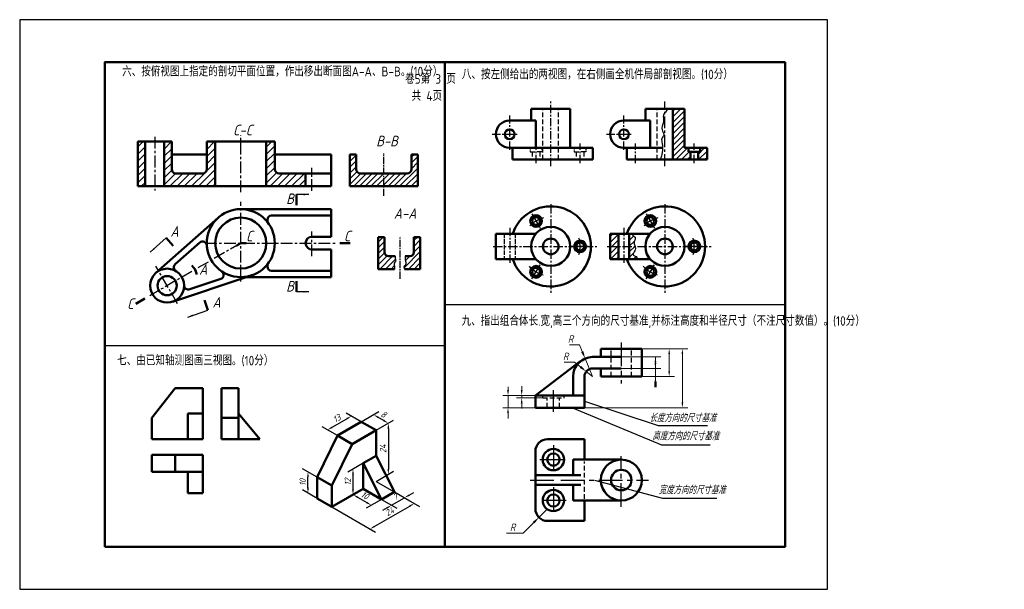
# Model space of a CAD drawing. Header units: millimetres. Extents: x 0 to 463, y 0 to 268.
import ezdxf

# ---------------------------------------------------------------- set-up
doc = ezdxf.new("R2010")
doc.units = ezdxf.units.MM
doc.header["$LTSCALE"] = 0.35
for name, pattern in [('ACAD_ISO02W100', [15, 12, -3]), ('CENTER', [50.8, 31.75, -6.35, 6.35, -6.35]), ('CENTER2', [28.575, 19.05, -3.175, 3.175, -3.175]), ('DASHED2', [9.525, 6.35, -3.175])]:
    doc.linetypes.add(name, pattern=pattern)
doc.layers.get('Defpoints').update_dxf_attribs({"lineweight": 25})
for name, color, linetype in [('剖面线层', 7, 'Continuous'), ('尺寸层', 221, 'Continuous'), ('点画线层', 7, 'CENTER'), ('细实线', 7, 'Continuous'), ('细实线层', 7, 'Continuous')]:
    doc.layers.add(name, color=color, linetype=linetype)
for name, color, linetype, lineweight in [('图层8', 5, 'Continuous', 25), ('答案', 22, 'Continuous', 50), ('答案层', 1, 'Continuous', 25), ('粗实线', 210, 'Continuous', 50), ('粗实线层', 7, 'Continuous', 50), ('虚线层', 7, 'ACAD_ISO02W100', 25)]:
    doc.layers.add(name, color=color, linetype=linetype, lineweight=lineweight)
doc.styles.add('工程字体', font='gbenor.shx', dxfattribs={"bigfont": 'gbcbig.shx'})
doc.styles.add('工程字体（斜）', font='gbeitc.shx', dxfattribs={"bigfont": 'gbcbig.shx'})
doc.styles.add('工程斜体', font='gbeitc.shx', dxfattribs={"bigfont": 'gbcbig.shx'})
doc.dimstyles.new('gb35', dxfattribs={"dimtxt": 3, "dimasz": 2.5, "dimexe": 2.5, "dimexo": 0, "dimgap": 1, "dimtad": 1, "dimtxsty": '工程斜体', "dimcen": 0, "dimadec": 0, "dimazin": 0, "dimtfac": 1, "dimtmove": 0, "dimatfit": 3, "dimfxl": 0, "dimarcsym": 0})

# ---------------------------------------------------------------- blocks, each defined once
blk = doc.blocks.new('*D60')
at = {"layer": 'Defpoints', "color": 0, "ltscale": 0.5}
for p in [(135.6, 55.29), (139.91, 52.8), (139.91, 42.8)]:
    blk.add_point(p, dxfattribs=at)
at = {"layer": '尺寸层', "color": 0, "lineweight": -2, "ltscale": 0.5}
for p, q in [((139.91, 52.8), (133.1, 56.74)), ((135.6, 47.79), (135.6, 52.79)), ((139.91, 42.8), (133.1, 46.74))]:
    blk.add_line(p, q, dxfattribs=at)
at = {"layer": '尺寸层', "color": 0, "ltscale": 0.5}
for points in [[(135.19, 52.79), (136.02, 52.79), (135.6, 55.29)], [(135.19, 47.79), (136.02, 47.79), (135.6, 45.29)]]:
    blk.add_solid(points, dxfattribs=at)
at = {"layer": '尺寸层', "color": 0, "ltscale": 0.5, "insert": (133.1, 50.29), "char_height": 3, "attachment_point": 5, "rotation": 90, "style": '工程斜体'}
blk.add_mtext('10', dxfattribs=at)
blk = doc.blocks.new('*D61')
at = {"layer": 'Defpoints', "color": 0, "ltscale": 0.5}
for p in [(167.63, 50.8), (146.84, 38.8), (185.63, 40.41)]:
    blk.add_point(p, dxfattribs=at)
at = {"layer": '尺寸层', "color": 0, "lineweight": -2, "ltscale": 0.5}
for p, q in [((167.63, 50.8), (188.13, 38.96)), ((146.84, 38.8), (167.35, 26.96)), ((167.01, 29.66), (183.47, 39.16))]:
    blk.add_line(p, q, dxfattribs=at)
at = {"layer": '尺寸层', "color": 0, "ltscale": 0.5}
for points in [[(183.26, 39.52), (183.68, 38.8), (185.63, 40.41)], [(166.81, 30.02), (167.22, 29.3), (164.85, 28.41)]]:
    blk.add_solid(points, dxfattribs=at)
at = {"layer": '尺寸层', "color": 0, "ltscale": 0.5, "insert": (173.99, 36.57), "char_height": 3, "attachment_point": 5, "rotation": 30, "style": '工程斜体'}
blk.add_mtext('24', dxfattribs=at)
blk = doc.blocks.new('*D62')
at = {"layer": 'Defpoints', "color": 0, "ltscale": 0.5}
for p in [(170.23, 42.3), (176.29, 45.8), (181.03, 43.07)]:
    blk.add_point(p, dxfattribs=at)
at = {"layer": '尺寸层', "color": 0, "lineweight": -2, "ltscale": 0.5}
for p, q in [((170.23, 42.3), (177.47, 38.12)), ((174.97, 39.57), (181.03, 43.07)), ((176.29, 45.8), (183.53, 41.62)), ((183.19, 44.32), (185.36, 45.57)), ((172.8, 38.32), (170.64, 37.07))]:
    blk.add_line(p, q, dxfattribs=at)
at = {"layer": '尺寸层', "color": 0, "ltscale": 0.5}
for points in [[(182.99, 44.68), (183.4, 43.95), (181.03, 43.07)], [(172.59, 38.68), (173.01, 37.95), (174.97, 39.57)]]:
    blk.add_solid(points, dxfattribs=at)
at = {"layer": '尺寸层', "color": 0, "ltscale": 0.5, "insert": (176.75, 43.48), "char_height": 3, "attachment_point": 5, "rotation": 30, "style": '工程斜体'}
blk.add_mtext('7', dxfattribs=at)
blk = doc.blocks.new('*D63')
at = {"layer": 'Defpoints', "color": 0, "ltscale": 0.5}
for p in [(161.57, 47.3), (170.23, 42.3), (165.45, 39.55)]:
    blk.add_point(p, dxfattribs=at)
at = {"layer": '尺寸层', "color": 0, "lineweight": -2, "ltscale": 0.5}
for p, q in [((161.57, 47.3), (154.29, 43.1)), ((158.96, 43.3), (163.29, 40.8)), ((170.23, 42.3), (162.95, 38.1))]:
    blk.add_line(p, q, dxfattribs=at)
at = {"layer": '尺寸层', "color": 0, "ltscale": 0.5}
for points in [[(159.16, 43.66), (158.75, 42.94), (156.79, 44.55)], [(163.49, 41.16), (163.08, 40.44), (165.45, 39.55)]]:
    blk.add_solid(points, dxfattribs=at)
at = {"layer": '尺寸层', "color": 0, "ltscale": 0.5, "insert": (162.37, 44.21), "char_height": 3, "attachment_point": 5, "rotation": 330, "style": '工程斜体'}
blk.add_mtext('10', dxfattribs=at)
blk = doc.blocks.new('*D64')
at = {"layer": 'Defpoints', "color": 0, "ltscale": 0.5}
for p in [(156.79, 56.55), (161.57, 59.3), (161.57, 47.3)]:
    blk.add_point(p, dxfattribs=at)
at = {"layer": '尺寸层', "color": 0, "lineweight": -2, "ltscale": 0.5}
for p, q in [((161.57, 59.3), (154.29, 55.1)), ((156.79, 47.05), (156.79, 54.05)), ((161.57, 47.3), (154.29, 43.1))]:
    blk.add_line(p, q, dxfattribs=at)
at = {"layer": '尺寸层', "color": 0, "ltscale": 0.5}
for points in [[(156.37, 54.05), (157.21, 54.05), (156.79, 56.55)], [(156.37, 47.05), (157.21, 47.05), (156.79, 44.55)]]:
    blk.add_solid(points, dxfattribs=at)
at = {"layer": '尺寸层', "color": 0, "ltscale": 0.5, "insert": (154.29, 50.55), "char_height": 3, "attachment_point": 5, "rotation": 90, "style": '工程斜体'}
blk.add_mtext('12', dxfattribs=at)
blk = doc.blocks.new('*D65')
at = {"layer": 'Defpoints', "color": 0, "ltscale": 0.5}
for p in [(167.63, 74.8), (173.41, 54.14), (167.63, 50.8)]:
    blk.add_point(p, dxfattribs=at)
at = {"layer": '尺寸层', "color": 0, "lineweight": -2, "ltscale": 0.5}
for p, q in [((167.63, 74.8), (175.91, 79.58)), ((173.41, 75.64), (173.41, 56.64)), ((167.63, 50.8), (175.91, 55.58))]:
    blk.add_line(p, q, dxfattribs=at)
at = {"layer": '尺寸层', "color": 0, "ltscale": 0.5}
for points in [[(172.99, 75.64), (173.82, 75.64), (173.41, 78.14)], [(172.99, 56.64), (173.82, 56.64), (173.41, 54.14)]]:
    blk.add_solid(points, dxfattribs=at)
at = {"layer": '尺寸层', "color": 0, "ltscale": 0.5, "insert": (170.91, 66.14), "char_height": 3, "attachment_point": 5, "rotation": 90, "style": '工程斜体'}
blk.add_mtext('24', dxfattribs=at)
blk = doc.blocks.new('*D66')
at = {"layer": 'Defpoints', "color": 0, "ltscale": 0.5}
for p in [(160.7, 78.8), (166.48, 82.14), (167.63, 74.8)]:
    blk.add_point(p, dxfattribs=at)
at = {"layer": '尺寸层', "color": 0, "lineweight": -2, "ltscale": 0.5}
for p, q in [((160.7, 78.8), (168.98, 83.58)), ((167.63, 74.8), (175.91, 79.58)), ((171.24, 79.39), (168.64, 80.89))]:
    blk.add_line(p, q, dxfattribs=at)
at = {"layer": '尺寸层', "color": 0, "ltscale": 0.5}
for points in [[(168.85, 81.25), (168.44, 80.53), (166.48, 82.14)], [(171.45, 79.75), (171.03, 79.03), (173.41, 78.14)]]:
    blk.add_solid(points, dxfattribs=at)
at = {"layer": '尺寸层', "color": 0, "ltscale": 0.5, "insert": (171.19, 82.31), "char_height": 3, "attachment_point": 5, "rotation": 330, "style": '工程斜体'}
blk.add_mtext('8', dxfattribs=at)
blk = doc.blocks.new('*D67')
at = {"layer": 'Defpoints', "color": 0, "ltscale": 0.5}
for p in [(156.05, 81.49), (160.7, 78.8), (149.44, 72.3)]:
    blk.add_point(p, dxfattribs=at)
at = {"layer": '尺寸层', "color": 0, "lineweight": -2, "ltscale": 0.5}
for p, q in [((146.95, 76.24), (153.88, 80.24)), ((160.7, 78.8), (153.55, 82.93)), ((149.44, 72.3), (142.29, 76.43))]:
    blk.add_line(p, q, dxfattribs=at)
at = {"layer": '尺寸层', "color": 0, "ltscale": 0.5}
for points in [[(153.67, 80.6), (154.09, 79.88), (156.05, 81.49)], [(146.74, 76.6), (147.16, 75.88), (144.79, 74.99)]]:
    blk.add_solid(points, dxfattribs=at)
at = {"layer": '尺寸层', "color": 0, "ltscale": 0.5, "insert": (149.17, 80.41), "char_height": 3, "attachment_point": 5, "rotation": 30, "style": '工程斜体'}
blk.add_mtext('13', dxfattribs=at)

msp = doc.modelspace()

# ---------------------------------------------------------------- hatches: boundary and pattern name
at = {"layer": '剖面线层', "ltscale": 0.5}
h = msp.add_hatch(dxfattribs=at)
h.set_pattern_fill('ANSI31', scale=0.75, style=0)
h.set_pattern_definition([(45, (-225.4546, 51.7543), (-1.683798, 1.683798), [])])
h.paths.add_polyline_path([(55.495, 189.617), (58.995, 189.617), (58.995, 210.617), (55.495, 210.617)])
h.paths.add_polyline_path([(71.495, 197.617), (71.495, 210.617), (67.995, 210.617), (67.995, 189.617), (91.995, 189.617), (91.995, 210.617), (87.995, 210.617), (87.995, 197.617, -0.4142136), (85.995, 195.617), (73.495, 195.617, -0.4142136)])
h.paths.add_polyline_path([(119.995, 197.617), (119.995, 210.617), (115.995, 210.617), (115.995, 189.617), (134.495, 189.617), (134.495, 195.617), (121.995, 195.617, -0.4142136)])
at = {"layer": '答案层', "ltscale": 0.35}
h = msp.add_hatch(dxfattribs=at)
h.set_pattern_fill('ANSI31', color=6, scale=0.6, style=0)
h.set_pattern_definition([(45, (-31.6684, 82.7943), (-1.347038, 1.347038), [])])
h.paths.add_polyline_path([(323.311, 207.672), (320.093, 207.672), (320.093, 205.832), (319.172, 205.832), (319.172, 202.152), (323.311, 202.152)])
h.paths.add_polyline_path([(312.733, 226.072), (307.213, 226.072), (307.213, 202.152), (315.492, 202.152), (315.492, 205.832), (314.572, 205.832), (314.572, 207.672), (312.733, 207.672)])
h.paths.add_polyline_path([(281.682, 167.301), (277.773, 167.301), (277.773, 161.321), (281.682, 161.321)])
h.paths.add_polyline_path([(281.682, 161.321), (277.773, 161.321), (277.773, 155.341), (281.682, 155.341)])
edge = h.paths.add_edge_path()
edge.add_spline(control_points=[(289.488, 161.321), (289.266, 161.974), (288.586, 163.511), (290.264, 165.594), (288.196, 166.392), (288.145, 167.01), (288.254, 167.301)], knot_values=[2.3224891, 2.3224891, 2.3224891, 2.3224891, 4.2660991, 6.5385947, 7.9665395, 9.0465831, 9.0465831, 9.0465831, 9.0465831], degree=3, periodic=0)
edge.add_line((288.254, 167.301), (286.744, 167.301))
edge.add_line((286.744, 167.301), (286.744, 161.321))
edge.add_line((286.744, 161.321), (289.488, 161.321))
edge = h.paths.add_edge_path()
edge.add_spline(control_points=[(290.284, 155.341), (290.395, 155.866), (290.257, 156.612), (288.569, 157.009), (288.469, 158.364), (289.943, 159.774), (289.598, 160.998), (289.488, 161.321)], knot_values=[9.0465831, 9.0465831, 9.0465831, 9.0465831, 10.7397086, 12.1506825, 14.2061979, 17.0442046, 18.0058996, 18.0058996, 18.0058996, 18.0058996], degree=3, periodic=0)
edge.add_line((289.488, 161.321), (286.744, 161.321))
edge.add_line((286.744, 161.321), (286.744, 155.341))
edge.add_line((286.744, 155.341), (290.284, 155.341))
at = {"layer": '答案层', "ltscale": 0.25}
h = msp.add_hatch(dxfattribs=at)
h.set_pattern_fill('ANSI31', color=6, scale=0.6, style=0)
h.set_pattern_definition([(45, (-197.5933, 53.114), (-1.347038, 1.347038), [])])
h.paths.add_polyline_path([(187.275, 204.617), (184.275, 204.617), (184.275, 197.617, -0.4142136), (182.275, 195.617), (171.275, 195.617), (171.275, 189.617), (187.275, 189.617)])
h.paths.add_polyline_path([(171.275, 195.617), (160.275, 195.617, -0.4142136), (158.275, 197.617), (158.275, 204.617), (155.275, 204.617), (155.275, 189.617), (171.275, 189.617)])
edge = h.paths.add_edge_path()
edge.add_spline(control_points=[(176.25, 150.67), (176.252, 150.691), (176.302, 151.272), (176.244, 152.165), (176.011, 153.517), (177.16, 154.383), (176.663, 155.617), (176.607, 156.394), (176.566, 156.67)], knot_values=[2.6252065, 2.6252065, 2.6252065, 2.6252065, 2.6886466, 4.4083979, 5.3391205, 6.5311512, 7.9701926, 8.8131981, 8.8131981, 8.8131981, 8.8131981], degree=3, periodic=0)
edge.add_line((176.566, 156.67), (173.612, 156.67))
edge.add_arc((173.612, 158.67), 2, 180, 270, ccw=False)
edge.add_line((171.612, 158.67), (171.612, 165.67))
edge.add_line((171.612, 165.67), (168.612, 165.67))
edge.add_line((168.612, 165.67), (168.612, 150.67))
edge.add_line((168.612, 150.67), (176.25, 150.67))
edge = h.paths.add_edge_path()
edge.add_line((188.448, 165.67), (185.448, 165.67))
edge.add_line((185.448, 165.67), (185.448, 158.67))
edge.add_arc((183.448, 158.67), 2, -90, 0, ccw=False)
edge.add_line((183.448, 156.67), (181.343, 156.67))
edge.add_spline(control_points=[(181.343, 156.67), (181.312, 156.506), (181.23, 155.935), (181.273, 154.968), (181.761, 153.797), (181.65, 152.51), (180.556, 151.963), (180.844, 151.216), (180.946, 150.737), (180.96, 150.67)], knot_values=[1.2036494, 1.2036494, 1.2036494, 1.2036494, 1.7019164, 2.9211248, 4.0326621, 5.5782764, 6.1378873, 7.2856329, 7.4771194, 7.4771194, 7.4771194, 7.4771194], degree=3, periodic=0)
edge.add_line((180.96, 150.67), (188.448, 150.67))
edge.add_line((188.448, 150.67), (188.448, 165.67))

# ---------------------------------------------------------------- linework, layer by layer
at = {"color": 7}
msp.add_lwpolyline([(0, 0), (380, 0), (380, 268), (0, 268)], close=True, dxfattribs=at)
at = {"layer": '点画线层', "color": 7, "ltscale": 0.35}
for p, q in [((249.804, 199.16), (249.804, 229.511)), ((230.484, 206.752), (230.484, 222.859)), ((284.213, 206.752), (284.213, 222.859)), ((222.297, 214.112), (234.515, 214.112)), ((276.026, 214.112), (288.244, 214.112)), ((242.904, 200.488), (242.904, 209.708)), ((263.604, 200.488), (263.604, 209.708)), ((289.734, 200.488), (289.734, 209.708)), ((317.332, 200.488), (317.332, 209.708)), ((230.484, 170.004), (230.484, 153.092)), ((284.213, 170.004), (284.213, 153.092))]:
    msp.add_line(p, q, dxfattribs=at)
at = {"layer": '点画线层', "color": 7, "ltscale": 0.5}
for p, q in [((303.533, 199.16), (303.533, 229.511)), ((103.995, 186.836), (103.995, 213.718)), ((63.495, 212.935), (63.495, 187.65)), ((137.495, 187.401), (137.495, 198.263)), ((103.995, 144.84), (103.995, 182.372)), ((240.982, 176.602), (244.823, 169.949)), ((294.711, 176.602), (298.552, 169.949)), ((137.495, 156.679), (137.495, 168.421)), ((103.995, 162.864), (61.14, 138.121)), ((87.218, 162.864), (148.402, 162.864)), ((267.449, 161.321), (259.767, 161.321)), ((321.178, 161.321), (313.495, 161.321)), ((74.293, 134.31), (64.104, 151.958)), ((240.982, 146.04), (244.823, 152.693)), ((294.711, 146.04), (298.552, 152.693))]:
    msp.add_line(p, q, dxfattribs=at)
at = {"layer": '点画线层', "color": 7, "ltscale": 0.4}
for p, q in [((249.804, 181.273), (249.804, 139.564)), ((303.533, 181.273), (303.533, 139.564)), ((222.649, 161.321), (271.825, 161.321)), ((276.378, 161.321), (325.553, 161.321))]:
    msp.add_line(p, q, dxfattribs=at)
at = {"layer": '点画线层', "color": 7}
for p, q in [((282.997, 116.161), (282.997, 96.829)), ((251.042, 83.554), (251.042, 93.743)), ((251.042, 67.81), (251.042, 54.691)), ((244.701, 61.027), (257.018, 61.027)), ((282.997, 38.771), (282.997, 62.667)), ((240.112, 51.402), (252.283, 51.402)), ((254.59, 51.402), (295.836, 51.402)), ((251.042, 48.078), (251.042, 35.798)), ((257.018, 41.777), (245.198, 41.777))]:
    msp.add_line(p, q, dxfattribs=at)
at = {"layer": '点画线层', "color": 7, "ltscale": 0.5}
for centre, start, end in [((249.804, 161.321), 104.0779, 135.25852), ((303.533, 161.321), 104.0779, 135.25852), ((249.804, 161.321), 344.14997, 17.03391), ((303.533, 161.321), 344.14997, 17.03391), ((249.804, 161.321), 222.43148, 256.87044), ((303.533, 161.321), 222.43148, 256.87044)]:
    msp.add_arc(centre, 13.8, start, end, dxfattribs=at)
at = {"layer": '答案', "lineweight": 20}
for p, q in [((258.64, 115.057), (263.274, 115.057)), ((263.274, 115.057), (264.621, 111.826)), ((292.622, 113.157), (314.225, 113.157)), ((292.622, 113.157), (308.021, 113.157)), ((256.134, 106.829), (261.037, 106.829)), ((261.037, 106.829), (263.774, 104.648)), ((269.522, 100.067), (265.967, 108.596)), ((282.997, 109.307), (301.547, 109.307)), ((299.047, 103.917), (299.047, 109.307)), ((305.521, 110.657), (305.521, 102.567)), ((311.725, 110.657), (311.725, 87.937)), ((269.522, 100.067), (266.511, 102.466)), ((282.997, 103.917), (301.547, 103.917)), ((282.997, 103.917), (301.547, 103.917)), ((299.047, 100.067), (299.047, 103.917)), ((292.622, 100.067), (301.547, 100.067)), ((292.622, 100.067), (308.021, 100.067)), ((299.047, 101.417), (299.047, 98.917)), ((229.704, 93.712), (229.704, 95.215)), ((236.134, 93.712), (236.134, 95.572)), ((242.572, 91.212), (227.204, 91.212)), ((229.704, 85.437), (229.704, 91.212)), ((246.037, 91.212), (233.634, 91.212)), ((246.037, 90.057), (233.634, 90.057)), ((236.134, 90.057), (236.134, 91.212)), ((242.572, 85.437), (227.204, 85.437)), ((236.134, 87.557), (236.134, 85.057)), ((265.672, 85.437), (314.225, 85.437)), ((229.704, 82.937), (229.704, 80.437)), ((248.347, 37.927), (244.253, 33.853)), ((236.811, 26.447), (241.773, 31.384)), ((228.995, 26.447), (236.811, 26.447))]:
    msp.add_line(p, q, dxfattribs=at)
at = {"layer": '答案'}
msp.add_line((299.047, 97.567), (299.047, 95.067), dxfattribs=at)
at = {"layer": '答案', "lineweight": 20}
for points in [[(265.159, 112.051), (264.082, 111.602), (265.967, 108.596)], [(305.104, 110.657), (305.937, 110.657), (305.521, 113.157)], [(311.308, 110.657), (312.142, 110.657), (311.725, 113.157)], [(298.63, 106.807), (299.463, 106.807), (299.047, 109.307)], [(264.137, 105.104), (263.41, 104.191), (266.511, 102.466)], [(298.63, 106.417), (299.463, 106.417), (299.047, 103.917)], [(305.104, 102.567), (305.937, 102.567), (305.521, 100.067)], [(298.63, 97.567), (299.463, 97.567), (299.047, 100.067)], [(229.287, 93.712), (230.12, 93.712), (229.704, 91.212)], [(235.717, 93.712), (236.551, 93.712), (236.134, 91.212)], [(235.717, 87.557), (236.551, 87.557), (236.134, 90.057)], [(229.287, 82.937), (230.12, 82.937), (229.704, 85.437)], [(241.361, 31.798), (242.184, 30.971), (244.253, 33.853)]]:
    msp.add_solid(points, dxfattribs=at)
at = {"layer": '答案'}
msp.add_solid([(311.308, 87.937), (312.142, 87.937), (311.725, 85.437)], dxfattribs=at)
at = {"layer": '答案层', "lineweight": 50, "ltscale": 0.5}
for p, q in [((307.213, 202.152), (307.213, 226.072)), ((314.572, 207.672), (314.572, 205.832)), ((314.572, 205.832), (317.332, 205.832)), ((315.492, 205.832), (315.492, 202.152)), ((320.093, 205.832), (317.332, 205.832)), ((319.172, 205.832), (319.172, 202.152)), ((320.093, 207.672), (320.093, 205.832)), ((281.682, 167.301), (281.682, 155.341)), ((286.744, 167.301), (286.744, 155.341))]:
    msp.add_line(p, q, dxfattribs=at)
at = {"layer": '答案层', "lineweight": 50, "ltscale": 0.25}
for p, q in [((155.275, 189.617), (155.275, 204.617)), ((155.275, 204.617), (158.275, 204.617)), ((158.275, 197.617), (158.275, 204.617)), ((187.275, 204.617), (184.275, 204.617)), ((184.275, 197.617), (184.275, 204.617)), ((187.275, 189.617), (187.275, 204.617)), ((160.275, 195.617), (171.275, 195.617)), ((182.275, 195.617), (171.275, 195.617)), ((155.275, 189.617), (171.275, 189.617)), ((187.275, 189.617), (171.275, 189.617)), ((168.612, 150.67), (168.612, 165.67)), ((168.612, 165.67), (171.612, 165.67)), ((171.612, 158.67), (171.612, 165.67)), ((188.448, 165.67), (185.448, 165.67)), ((185.448, 158.67), (185.448, 165.67)), ((188.448, 150.67), (188.448, 165.67)), ((173.612, 156.67), (176.566, 156.67)), ((183.448, 156.67), (181.343, 156.67)), ((168.612, 150.67), (176.25, 150.67)), ((188.448, 150.67), (180.96, 150.67))]:
    msp.add_line(p, q, dxfattribs=at)
at = {"layer": '答案层', "linetype": 'CENTER2', "ltscale": 0.5}
for p, q in [((171.275, 185.093), (171.275, 205.139)), ((178.958, 146.146), (178.958, 166.192))]:
    msp.add_line(p, q, dxfattribs=at)
at = {"layer": '答案层', "lineweight": 50}
for p, q in [((62.103, 80.71), (73.103, 94.71)), ((86.103, 94.71), (73.103, 94.71)), ((86.103, 94.71), (86.103, 70.71)), ((94.967, 94.71), (102.967, 94.71)), ((94.967, 70.71), (94.967, 94.71)), ((102.967, 70.71), (102.967, 94.71)), ((62.103, 80.71), (62.103, 70.71)), ((79.103, 82.71), (79.103, 70.71)), ((86.103, 82.71), (79.103, 82.71)), ((94.967, 80.71), (102.967, 80.71)), ((102.967, 82.71), (112.967, 70.71)), ((86.103, 70.71), (62.103, 70.71)), ((94.967, 70.71), (112.967, 70.71)), ((86.103, 63.293), (62.103, 63.293)), ((62.103, 63.293), (62.103, 55.293)), ((73.103, 63.293), (73.103, 55.293)), ((86.103, 63.293), (86.103, 45.293)), ((86.103, 55.293), (62.103, 55.293)), ((79.103, 55.293), (79.103, 45.293)), ((86.103, 45.293), (79.103, 45.293))]:
    msp.add_line(p, q, dxfattribs=at)
at = {"layer": '答案层'}
for p, q in [((265.672, 88.583), (300.326, 77.136)), ((259.989, 85.437), (301.828, 67.933)), ((300.326, 77.136), (323.503, 77.136)), ((301.828, 67.933), (324.734, 67.933)), ((270.415, 51.402), (302.377, 42.873)), ((302.377, 42.873), (327.959, 42.873))]:
    msp.add_line(p, q, dxfattribs=at)
at = {"layer": '答案层', "lineweight": 50, "ltscale": 0.25}
for centre, start, end in [((160.275, 197.617), 180, 270), ((182.275, 197.617), 270, 0), ((173.612, 158.67), 180, 270), ((183.448, 158.67), 270, 0)]:
    msp.add_arc(centre, 2, start, end, dxfattribs=at)
at = {"layer": '答案层', "ltscale": 0.35}
for points, knots in [([(304.555, 226.072), (304.559, 226.042), (304.593, 225.66), (303.916, 224.595), (302.591, 223.498), (302.839, 221.531), (302.989, 219.205), (301.246, 216.487), (303.766, 213.796), (301.526, 211.956), (302.654, 209.046), (302.242, 205.795), (301.697, 203.295), (301.524, 202.152)], [2.0991403, 2.0991403, 2.0991403, 2.0991403, 2.1933663, 3.2743426, 5.5587433, 6.9852623, 8.8507101, 12.6394076, 15.2085762, 17.2236436, 19.4292632, 23.6005348, 27.0710514, 27.0710514, 27.0710514, 27.0710514]), ([(288.254, 167.301), (288.145, 167.01), (288.196, 166.392), (290.264, 165.594), (288.3, 163.156), (290.432, 160.242), (288.469, 158.364), (288.569, 157.009), (290.257, 156.612), (290.395, 155.866), (290.284, 155.341)], [2.3224891, 2.3224891, 2.3224891, 2.3224891, 3.4025326, 4.8304775, 7.102973, 10.0082781, 12.8462847, 14.9018002, 16.3127741, 18.0058996, 18.0058996, 18.0058996, 18.0058996])]:
    msp.add_open_spline(points, degree=3, knots=knots, dxfattribs=at)
at = {"layer": '答案层', "color": 1, "ltscale": 0.25}
for points, knots in [([(176.566, 156.67), (176.607, 156.394), (176.663, 155.617), (177.16, 154.383), (176.011, 153.517), (176.244, 152.165), (176.302, 151.272), (176.252, 150.691), (176.25, 150.67)], [2.6252065, 2.6252065, 2.6252065, 2.6252065, 3.468212, 4.9072534, 6.0992841, 7.0300066, 8.749758, 8.8131981, 8.8131981, 8.8131981, 8.8131981]), ([(181.343, 156.67), (181.312, 156.506), (181.23, 155.935), (181.273, 154.968), (181.761, 153.797), (181.65, 152.51), (180.556, 151.963), (180.844, 151.216), (180.946, 150.737), (180.96, 150.67)], [1.2036494, 1.2036494, 1.2036494, 1.2036494, 1.7019164, 2.9211248, 4.0326621, 5.5782764, 6.1378873, 7.2856329, 7.4771194, 7.4771194, 7.4771194, 7.4771194])]:
    msp.add_open_spline(points, degree=3, knots=knots, dxfattribs=at)
at = {"layer": '粗实线', "color": 7}
msp.add_line((200, 248), (200, 20), dxfattribs=at)
msp.add_lwpolyline([(40, 20), (360, 20), (360, 248), (40, 248)], close=True, dxfattribs=at)
at = {"layer": '粗实线层', "color": 7, "ltscale": 0.5}
for p, q in [((240.604, 226.072), (249.804, 226.072)), ((240.604, 226.072), (240.604, 220.552)), ((259.004, 226.072), (249.804, 226.072)), ((259.004, 207.672), (259.004, 226.072)), ((294.333, 226.072), (303.533, 226.072)), ((294.333, 226.072), (294.333, 220.552)), ((312.733, 226.072), (303.533, 226.072)), ((312.733, 207.672), (312.733, 226.072)), ((230.484, 220.552), (242.813, 220.552)), ((242.813, 207.672), (242.813, 220.552)), ((284.213, 220.552), (296.542, 220.552)), ((296.542, 207.672), (296.542, 220.552)), ((55.495, 189.617), (55.495, 210.617)), ((55.495, 210.617), (71.495, 210.617)), ((58.995, 210.617), (58.995, 189.617)), ((67.995, 210.617), (67.995, 189.617)), ((71.495, 210.617), (71.495, 197.617)), ((87.995, 197.617), (87.995, 210.617)), ((119.995, 210.617), (87.995, 210.617)), ((91.995, 189.617), (91.995, 210.617)), ((115.995, 189.617), (115.995, 210.617)), ((119.995, 197.617), (119.995, 210.617)), ((87.995, 204.617), (71.495, 204.617)), ((146.495, 204.617), (119.995, 204.617)), ((146.495, 189.617), (146.495, 204.617)), ((230.484, 207.672), (269.582, 207.672)), ((231.862, 202.152), (231.862, 207.672)), ((269.582, 207.672), (269.582, 202.152)), ((284.213, 207.672), (302.408, 207.672)), ((285.591, 202.152), (285.591, 207.672)), ((323.311, 207.672), (312.733, 207.672)), ((323.311, 207.672), (323.311, 202.152)), ((231.862, 202.152), (269.582, 202.152)), ((285.591, 202.152), (323.311, 202.152)), ((85.995, 195.617), (73.495, 195.617)), ((146.495, 195.617), (121.995, 195.617)), ((134.495, 189.617), (134.495, 195.617)), ((146.495, 189.617), (55.495, 189.617)), ((130.147, 180.746), (130.147, 185.746)), ((103.995, 178.864), (146.495, 178.864)), ((146.495, 165.864), (146.495, 178.864)), ((93.334, 174.795), (64.049, 148.852)), ((116.495, 173.864), (116.495, 172.851)), ((146.495, 175.864), (118.495, 175.864)), ((224.044, 167.301), (242.813, 167.301)), ((224.044, 167.301), (224.044, 155.341)), ((277.773, 167.301), (296.542, 167.301)), ((277.773, 167.301), (277.773, 155.341)), ((68.925, 165.298), (72.24, 161.555)), ((84.71, 163.147), (73.179, 152.932)), ((103.995, 162.864), (101.83, 161.614)), ((103.995, 162.864), (106.495, 162.864)), ((137.495, 165.864), (146.495, 165.864)), ((150.527, 162.864), (155.527, 162.864)), ((137.495, 159.864), (146.495, 159.864)), ((146.495, 159.864), (146.495, 146.864)), ((116.495, 151.864), (116.495, 152.876)), ((224.044, 155.341), (242.813, 155.341)), ((277.773, 155.341), (296.542, 155.341)), ((82.568, 150.493), (80.91, 152.364)), ((82.568, 150.493), (83.359, 148.121)), ((146.495, 149.864), (118.495, 149.864)), ((71.888, 135.276), (106.596, 146.864)), ((79.986, 141.142), (94.598, 146.021)), ((106.596, 146.864), (146.495, 146.864)), ((130.147, 144.981), (130.147, 139.981)), ((58.902, 136.829), (54.572, 134.329)), ((88.568, 131.275), (86.984, 136.018)), ((160.699, 78.803), (149.441, 72.303)), ((167.627, 74.803), (160.699, 78.803)), ((167.627, 74.803), (156.369, 68.303)), ((167.627, 62.803), (167.627, 74.803)), ((149.441, 72.303), (139.914, 52.803)), ((149.441, 72.303), (156.369, 68.303)), ((156.369, 68.303), (146.843, 48.803)), ((167.627, 62.803), (161.565, 59.303)), ((176.288, 45.803), (167.627, 62.803)), ((161.565, 59.303), (161.565, 47.303)), ((170.225, 42.303), (161.565, 59.303)), ((139.914, 42.803), (139.914, 52.803)), ((146.843, 48.803), (139.914, 52.803)), ((146.843, 38.803), (146.843, 48.803)), ((146.843, 38.803), (161.565, 47.303)), ((161.565, 47.303), (170.225, 42.303)), ((139.914, 42.803), (146.843, 38.803)), ((176.288, 45.803), (170.225, 42.303))]:
    msp.add_line(p, q, dxfattribs=at)
at = {"layer": '粗实线层', "color": 7}
for p, q in [((292.622, 113.157), (273.372, 113.157)), ((273.372, 113.157), (273.372, 109.307)), ((292.622, 100.067), (292.622, 113.157)), ((242.572, 91.212), (263.936, 107.427)), ((282.997, 109.307), (269.522, 109.307)), ((282.997, 103.917), (269.522, 103.917)), ((273.372, 103.917), (273.372, 100.067)), ((260.282, 91.212), (260.282, 100.067)), ((265.672, 91.212), (265.672, 100.067)), ((273.372, 100.067), (292.622, 100.067)), ((242.572, 85.437), (242.572, 91.212)), ((242.572, 91.212), (265.672, 91.212)), ((265.672, 91.212), (265.672, 85.437)), ((265.672, 85.437), (242.572, 85.437)), ((265.672, 70.652), (248.347, 70.652)), ((265.672, 61.027), (265.672, 70.652)), ((242.572, 64.877), (242.572, 37.927)), ((265.672, 61.027), (260.282, 61.027)), ((260.282, 61.027), (260.282, 53.712)), ((282.997, 61.027), (265.672, 61.027)), ((242.572, 53.712), (263.936, 53.712)), ((242.572, 49.092), (263.936, 49.092)), ((260.282, 49.092), (260.282, 41.777)), ((260.282, 41.777), (282.997, 41.777)), ((265.672, 32.152), (265.672, 41.777)), ((248.347, 32.152), (265.672, 32.152))]:
    msp.add_line(p, q, dxfattribs=at)
at = {"layer": '粗实线层', "color": 7, "ltscale": 0.5}
for centre, radius in [((230.484, 214.112), 2.3), ((284.213, 214.112), 2.3), ((103.995, 162.864), 16), ((242.904, 173.272), 2.76), ((296.633, 173.272), 2.76), ((103.995, 162.864), 12), ((242.904, 173.272), 1.84), ((296.633, 173.272), 1.84), ((249.804, 161.321), 9.2), ((303.533, 161.321), 9.2), ((249.804, 161.321), 3.68), ((263.604, 161.321), 2.76), ((263.604, 161.321), 1.84), ((303.533, 161.321), 3.68), ((317.333, 161.321), 2.76), ((317.333, 161.321), 1.84), ((69.354, 142.864), 8), ((242.904, 149.37), 2.76), ((242.904, 149.37), 1.84), ((296.633, 149.37), 2.76), ((296.633, 149.37), 1.84), ((69.354, 142.864), 4.5)]:
    msp.add_circle(centre, radius, dxfattribs=at)
at = {"layer": '粗实线层', "color": 7}
for centre, radius in [((251.042, 61.027), 5.005), ((251.042, 61.027), 2.888), ((282.997, 51.402), 9.625), ((282.997, 51.402), 4.812), ((251.042, 41.777), 5.005), ((251.042, 41.777), 2.888)]:
    msp.add_circle(centre, radius, dxfattribs=at)
at = {"layer": '粗实线层', "color": 7, "ltscale": 0.5}
for centre, radius, start, end in [((230.484, 214.112), 6.44, 90, 270), ((284.213, 214.112), 6.44, 90, 270), ((73.495, 197.617), 2, 180, 270), ((85.995, 197.617), 2, 270, 0), ((121.995, 197.617), 2, 180, 270), ((249.804, 161.321), 18.86, 198.48601, 161.51399), ((303.533, 161.321), 18.86, 198.48601, 161.51399), ((118.495, 173.864), 2, 90, 180), ((86.036, 161.65), 2, 3.86745, 131.53674), ((137.495, 162.864), 3, 90, 270), ((74.506, 151.435), 2, 131.53674, 238.99435), ((93.964, 147.918), 2, 288.46304, 56.13293), ((118.495, 151.864), 2, 180, 270), ((79.353, 143.039), 2, 181.00544, 288.46304)]:
    msp.add_arc(centre, radius, start, end, dxfattribs=at)
at = {"layer": '粗实线层', "color": 7}
for centre, radius, start, end in [((269.522, 100.067), 9.24, 90, 180), ((269.522, 100.067), 3.85, 90, 180), ((248.347, 64.877), 5.775, 90, 180), ((248.347, 37.927), 5.775, 180, 270)]:
    msp.add_arc(centre, radius, start, end, dxfattribs=at)
at = {"layer": '细实线', "color": 7}
for p, q in [((200, 134), (360, 134)), ((40, 114.657), (200, 114.657))]:
    msp.add_line(p, q, dxfattribs=at)
at = {"layer": '虚线层', "color": 7, "linetype": 'DASHED2'}
for p, q in [((246.124, 202.152), (246.124, 226.072)), ((253.484, 202.152), (253.484, 226.072)), ((299.853, 202.152), (299.853, 226.072)), ((240.144, 205.832), (242.904, 205.832)), ((241.064, 205.832), (241.064, 202.152)), ((245.665, 205.832), (242.904, 205.832)), ((244.744, 205.832), (244.744, 202.152)), ((260.843, 205.832), (263.604, 205.832)), ((261.764, 205.832), (261.764, 202.152)), ((266.364, 205.832), (263.604, 205.832)), ((265.444, 205.832), (265.444, 202.152)), ((278.184, 100.067), (278.184, 113.157)), ((287.809, 100.067), (287.809, 113.157)), ((246.037, 90.057), (256.047, 90.057)), ((248.154, 85.437), (248.154, 90.057)), ((253.929, 85.437), (253.929, 90.057)), ((265.672, 42.586), (265.672, 60.11))]:
    msp.add_line(p, q, dxfattribs=at)
at = {"layer": '虚线层', "color": 7, "ltscale": 0.35}
for p, q in [((240.144, 207.672), (240.144, 206.869)), ((240.144, 206.396), (240.144, 205.832)), ((260.843, 207.672), (260.843, 206.908)), ((260.843, 206.477), (260.843, 205.832)), ((266.364, 207.672), (266.364, 206.816)), ((266.364, 206.385), (266.364, 205.832))]:
    msp.add_line(p, q, dxfattribs=at)
at = {"layer": '虚线层', "color": 7, "ltscale": 0.5}
for p, q in [((245.665, 207.672), (245.665, 206.83)), ((245.665, 206.317), (245.665, 205.832)), ((227.953, 167.301), (227.953, 155.341)), ((233.016, 167.301), (233.016, 155.341))]:
    msp.add_line(p, q, dxfattribs=at)
at = {"layer": '虚线层', "color": 7}
for p, q in [((246.037, 90.057), (246.037, 91.212)), ((256.047, 90.057), (256.047, 91.212))]:
    msp.add_line(p, q, dxfattribs=at)

# ---------------------------------------------------------------- texts
at = {"layer": '图层8', "color": 7, "style": '工程字体'}
for s, p in [('六、按俯视图上指定的剖切平面位置，作出移出断面图A-A、B-B。(10分）', (48.181, 241.349)), ('八、按左侧给出的两视图，在右侧画全机件局部剖视图。(10分）', (208, 240)), ('九、指出组合体长.宽,高三个方向的尺寸基准,并标注高度和半径尺寸（不注尺寸数值）。(10分）', (207.848, 124)), ('七、由已知轴测图画三视图。(10分）', (45.857, 105.363))]:
    msp.add_text(s, height=4.5, dxfattribs=at).set_placement(p)
at = {"layer": '答案', "lineweight": 20, "char_height": 3.5, "attachment_point": 5, "style": '工程字体（斜）'}
for insert in [(259.112, 117.807), (256.802, 109.579), (231.848, 29.197)]:
    msp.add_mtext('R', dxfattribs=dict(at, insert=insert))
at = {"layer": '答案层', "color": 1, "ltscale": 0.5, "style": '工程斜体'}
for s, p in [('B-B', (167.692, 208.395)), ('A-A', (175.994, 174.323))]:
    msp.add_text(s, height=5, dxfattribs=at).set_placement(p)
at = {"layer": '答案层', "char_height": 3.5, "attachment_point": 5, "style": '工程字体（斜）'}
for s, insert in [('长度方向的尺寸基准', (311.914, 80.443)), ('高度方向的尺寸基准', (313.267, 71.888)), ('宽度方向的尺寸基准', (316.304, 46.528))]:
    msp.add_mtext(s, dxfattribs=dict(at, insert=insert))
at = {"layer": '细实线', "color": 7, "style": '工程字体'}
for s, p in [('卷5第 3 页', (181.286, 237.873)), ('共 4页', (184.382, 229.828))]:
    msp.add_text(s, height=4.5, dxfattribs=at).set_placement(p)
at = {"layer": '细实线层', "color": 7, "ltscale": 0.5, "style": '工程斜体'}
for s, p in [('C-C', (100.344, 213.572)), ('B', (125.336, 181.226)), ('A', (70.888, 165.893)), ('C', (106.464, 163.679)), ('C', (152.494, 163.679)), ('A', (84.395, 148.008)), ('B', (125.336, 140.064)), ('C', (50.528, 131.866)), ('A', (90.666, 132.558))]:
    msp.add_text(s, height=5, dxfattribs=at).set_placement(p)

# ---------------------------------------------------------------- dimensions: what is measured, and where the dimension line sits
at = {"layer": '尺寸层', "color": 7, "ltscale": 0.5}
for p1, p2, distance, picture, middle in [((167.627, 74.803), (160.699, 78.803), -5.78, '*D66', (171.193, 82.306)), ((149.441, 72.303), (160.699, 78.803), 4.654, '*D67', (149.166, 80.405)), ((167.627, 74.803), (167.627, 50.803), 5.78, '*D65', (170.907, 66.141)), ((139.914, 42.803), (139.914, 52.803), 4.312, '*D60', (133.103, 50.293)), ((161.565, 47.303), (161.565, 59.303), 4.774, '*D64', (154.291, 50.547)), ((146.843, 38.803), (167.627, 50.803), -18.007, '*D61', (173.992, 36.572)), ((161.565, 47.303), (170.225, 42.303), -4.774, '*D63', (162.371, 44.212)), ((170.225, 42.303), (176.288, 45.803), -4.742, '*D62', (176.748, 43.481))]:
    dim = msp.add_aligned_dim(p1=p1, p2=p2, distance=distance, dimstyle='gb35', dxfattribs=at)
    dim.commit()
    dim.dimension.update_dxf_attribs({"geometry": picture, "text_midpoint": middle})

# ---------------------------------------------------------------- leaders
for points in [[(136.005, 185.746), (130.147, 185.746)], [(61.439, 158.667), (68.925, 165.298)], [(136.005, 139.981), (130.147, 139.981)], [(79.083, 128.108), (88.568, 131.275)]]:
    msp.add_leader(points, dimstyle='gb35', override={"dimgap": 1, "dimtad": 0}, dxfattribs=at)

doc.saveas('drawing.dxf')
